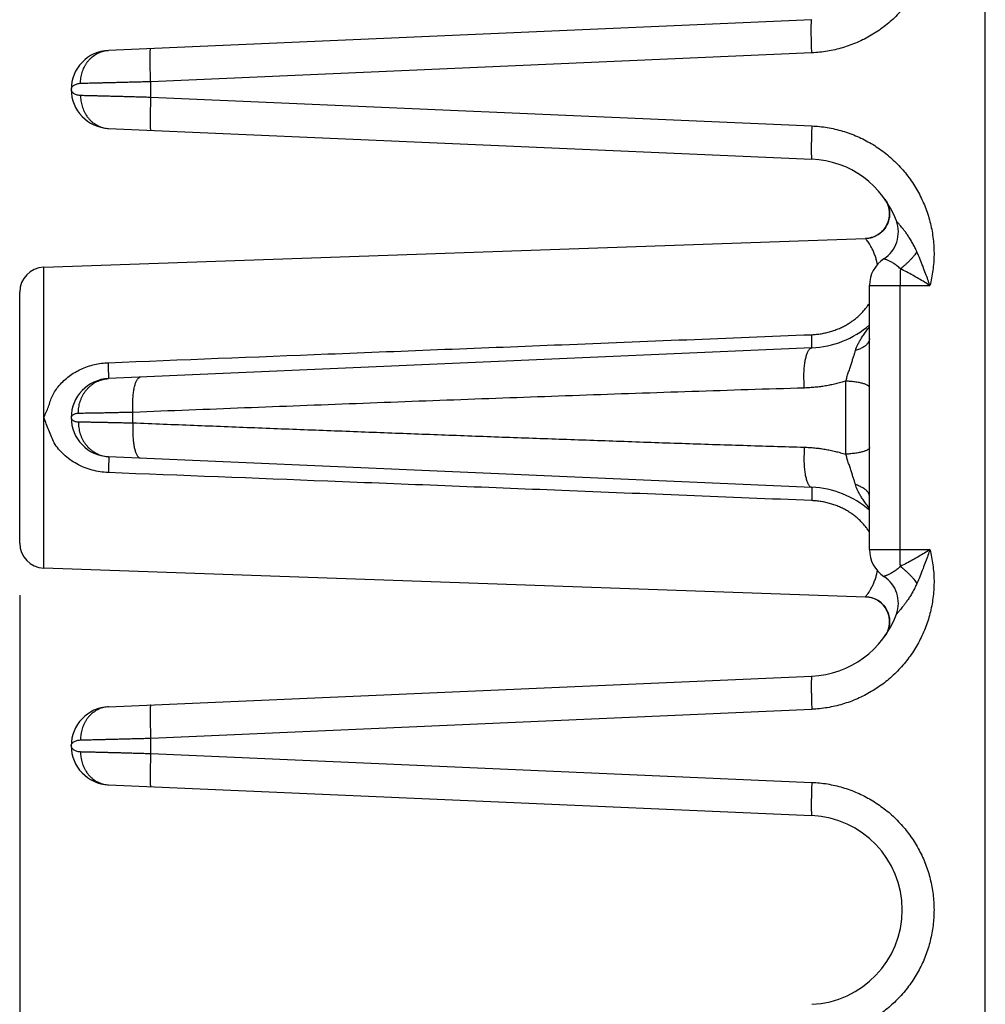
# Model space of a CAD drawing. Header units: inches. Extents: x 0 to 34, y 0 to 22.
# Tile 24 of 75: x 15.3 to 16.5, y 5.8 to 7. Entities that reach past the tile are written whole.
import ezdxf

# ---------------------------------------------------------------- set-up
doc = ezdxf.new("R2010")
doc.units = ezdxf.units.IN
doc.header["$LTSCALE"] = 1.87
doc.header["$MEASUREMENT"] = 0
doc.layers.get('0').update_dxf_attribs({"linetype": 'CONTINUOUS'})
doc.layers.add('DIMENSIONS', color=7, linetype='CONTINUOUS')
doc.styles.get("Standard").update_dxf_attribs({"font": 'txt', "width": 0.8})
doc.dimstyles.new('DIMSTYLE_1', dxfattribs={"dimtxt": 0.125, "dimasz": 0.18, "dimexe": 0.18, "dimexo": 0.0625, "dimgap": 0.09, "dimtad": 0, "dimtih": 1, "dimtoh": 1, "dimdec": 3, "dimzin": 4, "dimdsep": 46, "dimtxsty": 'STANDARD', "dimblk": '_FILLED', "dimblk1": '_FILLED', "dimblk2": '_FILLED', "dimcen": 0.09, "dimadec": 0, "dimazin": 0, "dimtp": 0.01, "dimtm": 0.01, "dimtfac": 1, "dimtdec": 3, "dimtofl": 0, "dimtmove": 0, "dimatfit": 3, "dimldrblk": '_FILLED', "dimfxl": 1, "dimtolj": 1, "dimtzin": 4, "dimarcsym": 0})

# ---------------------------------------------------------------- blocks, each defined once
blk = doc.blocks.new('_FILLED')
at = {"color": 0, "linetype": 'BYBLOCK'}
blk.add_solid([(0, 0), (-1, 0.1736), (-1, -0.1736)], dxfattribs=at)
blk = doc.blocks.new('*D4')
at = {"layer": 'DIMENSIONS', "color": 2, "linetype": 'CONTINUOUS'}
for p, q in [((15.3159, 6.3358), (15.3159, 3.9394)), ((22.3859, 4.767), (22.3859, 3.9394)), ((15.3159, 4.0644), (18.3762, 4.0644)), ((22.3859, 4.0644), (19.9262, 4.0644))]:
    blk.add_line(p, q, dxfattribs=at)
at = {"layer": 'DIMENSIONS', "color": 2, "linetype": 'CONTINUOUS', "xscale": 0.18, "yscale": 0.18, "zscale": 0.18, "rotation": 180}
blk.add_blockref('_FILLED', (15.3159, 4.0644), dxfattribs=at)
at = {"layer": 'DIMENSIONS', "color": 2, "linetype": 'CONTINUOUS', "xscale": 0.18, "yscale": 0.18, "zscale": 0.18}
blk.add_blockref('_FILLED', (22.3859, 4.0644), dxfattribs=at)
at = {"layer": 'DIMENSIONS', "color": 2, "linetype": 'CONTINUOUS', "width": 0.8}
for s, p in [('[', (19.0637, 4.0019)), (']', (19.7637, 4.0019)), ('7.070', (18.4387, 4.0019)), ('179.58', (19.1637, 4.0019))]:
    blk.add_text(s, height=0.125, dxfattribs=at).set_placement(p)

msp = doc.modelspace()

# ---------------------------------------------------------------- linework, layer by layer
at = {"color": 7, "linetype": 'CONTINUOUS'}
for p, q in [((16.4779, 4.8144), (16.4779, 8.3644)), ((16.2692, 7.0283), (15.4229, 6.9913)), ((16.2692, 6.9883), (15.4736, 6.9536)), ((15.3779, 6.9444), (15.3779, 6.9444)), ((15.4736, 6.9352), (15.4736, 6.9536)), ((15.4736, 6.9352), (16.2692, 6.9004)), ((15.4229, 6.8974), (16.2692, 6.8605)), ((16.3574, 6.8121), (16.3587, 6.81)), ((15.3449, 6.7304), (16.3338, 6.7649)), ((15.3449, 6.3684), (15.3449, 6.7304)), ((16.3386, 6.3905), (16.3386, 6.7083)), ((16.3386, 6.7083), (16.4113, 6.7083)), ((16.3755, 6.3905), (16.3755, 6.7083)), ((15.3159, 6.3983), (15.3159, 6.7004)), ((16.2692, 6.6333), (15.4229, 6.5963)), ((15.452, 6.5431), (15.452, 6.5557)), ((15.3779, 6.5494), (15.3779, 6.5494)), ((15.4229, 6.5024), (16.2692, 6.4655)), ((16.3386, 6.3905), (16.4113, 6.3905)), ((15.3449, 6.3684), (16.3338, 6.3338)), ((16.3338, 6.3338), (16.3358, 6.3337)), ((16.3383, 6.3333), (16.3407, 6.3328)), ((16.3407, 6.3328), (16.3431, 6.332)), ((16.3431, 6.332), (16.3454, 6.3311)), ((16.3454, 6.3311), (16.3476, 6.3299)), ((16.3476, 6.3299), (16.3497, 6.3286)), ((16.3497, 6.3286), (16.3517, 6.3271)), ((16.3517, 6.3271), (16.3536, 6.3254)), ((16.3536, 6.3255), (16.3553, 6.3236)), ((16.3553, 6.3236), (16.3569, 6.3217)), ((16.3569, 6.3217), (16.3583, 6.3196)), ((16.3583, 6.3196), (16.3595, 6.3174)), ((16.3595, 6.3175), (16.3606, 6.3152)), ((16.3605, 6.3152), (16.3614, 6.3128)), ((16.3614, 6.3129), (16.362, 6.3104)), ((16.362, 6.3105), (16.3625, 6.308)), ((16.3625, 6.308), (16.3627, 6.3055)), ((16.3627, 6.3055), (16.3628, 6.303)), ((16.3609, 6.2933), (16.3599, 6.2909)), ((16.3616, 6.2957), (16.3608, 6.2932)), ((16.3622, 6.2981), (16.3616, 6.2956)), ((16.3626, 6.3005), (16.3622, 6.298)), ((16.3628, 6.303), (16.3626, 6.3005)), ((16.3587, 6.2888), (16.3576, 6.287)), ((16.3599, 6.291), (16.3587, 6.2887)), ((15.4229, 6.2013), (16.2692, 6.2383)), ((15.4736, 6.1636), (16.2692, 6.1983)), ((15.4736, 6.1452), (15.4736, 6.1636)), ((15.3779, 6.1544), (15.3779, 6.1544)), ((15.3779, 6.1544), (15.3779, 6.1544)), ((15.4736, 6.1452), (16.2692, 6.1104)), ((15.4229, 6.1074), (16.2692, 6.0705))]:
    msp.add_line(p, q, dxfattribs=at)
for points in [[(16.3587, 6.81), (16.3599, 6.8078), (16.3608, 6.8055), (16.3616, 6.8032), (16.3622, 6.8007), (16.3626, 6.7983), (16.3628, 6.7958), (16.3627, 6.7933), (16.3625, 6.7908), (16.362, 6.7883), (16.3614, 6.7859), (16.3606, 6.7836), (16.3595, 6.7813), (16.3583, 6.7791), (16.3569, 6.7771), (16.3553, 6.7751), (16.3536, 6.7733), (16.3517, 6.7717), (16.3497, 6.7702), (16.3476, 6.7688), (16.3454, 6.7677), (16.3431, 6.7667), (16.3407, 6.766), (16.3383, 6.7654)], [(16.3383, 6.7654), (16.3358, 6.7651), (16.3338, 6.7649)], [(16.3338, 6.3338), (16.3358, 6.3337), (16.3383, 6.3333)]]:
    msp.add_lwpolyline(points, dxfattribs=at)
for centre, radius, start, end in [((15.4249, 6.9444), 0.047, 92.4972, 267.4997), ((16.2642, 6.7469), 0.1137, 20.1643, 87.5), ((16.3328, 6.7949), 0.03, 271.9987, 34.3471), ((16.3347, 6.7728), 0.0386, 303.3294, 20.1662), ((16.3771, 6.7083), 0.0386, 123.3294, 180), ((15.3459, 6.7004), 0.03, 92, 180), ((16.2642, 6.7469), 0.1137, 272.5, 310.8387), ((15.4249, 6.5494), 0.047, 92.5, 267.5), ((16.2642, 6.3519), 0.1137, 49.1718, 87.5), ((15.3459, 6.3983), 0.03, 180, 268), ((16.3771, 6.3905), 0.0386, 180, 236.6706), ((16.3347, 6.326), 0.0386, 339.8341, 56.6706), ((16.3328, 6.3038), 0.03, 325.6798, 88.002), ((16.2642, 6.3519), 0.1137, 272.5, 339.8358), ((15.4249, 6.1544), 0.047, 92.5007, 267.4997), ((16.2642, 5.9569), 0.1137, 272.5, 87.5)]:
    msp.add_arc(centre, radius, start, end, dxfattribs=at)
for points, knots in [([(16.2692, 7.2954), (16.2723, 7.2953), (16.2786, 7.2948), (16.2879, 7.2936), (16.2971, 7.2917), (16.3062, 7.2893), (16.3151, 7.2864), (16.3239, 7.2829), (16.3324, 7.2789), (16.3406, 7.2743), (16.3486, 7.2693), (16.3562, 7.2638), (16.3635, 7.2579), (16.3704, 7.2515), (16.3768, 7.2447), (16.3829, 7.2375), (16.3885, 7.23), (16.3937, 7.2221), (16.3983, 7.214), (16.4025, 7.2056), (16.4061, 7.1969), (16.4092, 7.1881), (16.4117, 7.179), (16.4137, 7.1699), (16.4151, 7.1606), (16.416, 7.1512), (16.4163, 7.1419), (16.416, 7.1325), (16.4151, 7.1231), (16.4137, 7.1139), (16.4117, 7.1047), (16.4092, 7.0957), (16.4061, 7.0868), (16.4025, 7.0782), (16.3983, 7.0697), (16.3937, 7.0616), (16.3885, 7.0537), (16.3829, 7.0462), (16.3768, 7.039), (16.3703, 7.0322), (16.3635, 7.0259), (16.3562, 7.0199), (16.3486, 7.0144), (16.3406, 7.0094), (16.3324, 7.0049), (16.3239, 7.0009), (16.3151, 6.9974), (16.3062, 6.9944), (16.2971, 6.992), (16.2879, 6.9902), (16.2786, 6.9889), (16.2723, 6.9885), (16.2692, 6.9883)], [0, 0, 0, 0, 0.019975, 0.039999, 0.060045, 0.080091, 0.100121, 0.120144, 0.140168, 0.160191, 0.180209, 0.200223, 0.220231, 0.240235, 0.260235, 0.280231, 0.300223, 0.320212, 0.340197, 0.36018, 0.38016, 0.400139, 0.420116, 0.440092, 0.460067, 0.480042, 0.500017, 0.519992, 0.539967, 0.559943, 0.579919, 0.599896, 0.619874, 0.639854, 0.659836, 0.679821, 0.699808, 0.719799, 0.739794, 0.759793, 0.779796, 0.799803, 0.819815, 0.839833, 0.859855, 0.879877, 0.899899, 0.919929, 0.939973, 0.960015, 0.980032, 1, 1, 1, 1]), ([(16.2692, 6.9883), (16.2691, 6.9894), (16.269, 6.9916), (16.2689, 6.9949), (16.2688, 6.9981), (16.2687, 7.0013), (16.2686, 7.0043), (16.2686, 7.0073), (16.2685, 7.0101), (16.2685, 7.0128), (16.2685, 7.0153), (16.2685, 7.0176), (16.2685, 7.0198), (16.2685, 7.0217), (16.2686, 7.0234), (16.2686, 7.0248), (16.2687, 7.026), (16.2688, 7.027), (16.2689, 7.0277), (16.269, 7.0281), (16.2691, 7.0283), (16.2692, 7.0283)], [0, 0, 0, 0, 0.082336, 0.1641, 0.244734, 0.323691, 0.400434, 0.474441, 0.545209, 0.612258, 0.675133, 0.733407, 0.786688, 0.834615, 0.876868, 0.913166, 0.943276, 0.967014, 0.984268, 0.995056, 1, 1, 1, 1]), ([(15.4736, 6.9536), (15.4735, 6.9547), (15.4734, 6.9569), (15.4733, 6.9601), (15.4732, 6.9634), (15.4731, 6.9665), (15.473, 6.9696), (15.4729, 6.9725), (15.4729, 6.9754), (15.4729, 6.9781), (15.4728, 6.9806), (15.4728, 6.9829), (15.4729, 6.985), (15.4729, 6.9869), (15.4729, 6.9886), (15.473, 6.9901), (15.4731, 6.9913), (15.4732, 6.9922), (15.4733, 6.9929), (15.4734, 6.9933), (15.4735, 6.9935), (15.4736, 6.9935)], [0, 0, 0, 0, 0.082336, 0.1641, 0.244734, 0.323691, 0.400434, 0.474441, 0.545209, 0.612258, 0.675133, 0.733408, 0.786689, 0.834616, 0.876868, 0.913167, 0.943276, 0.967015, 0.984269, 0.995056, 1, 1, 1, 1]), ([(15.3891, 6.9514), (15.3891, 6.9525), (15.3891, 6.9548), (15.3895, 6.9582), (15.3901, 6.9615), (15.391, 6.9647), (15.3921, 6.9679), (15.3934, 6.9709), (15.395, 6.9738), (15.3967, 6.9766), (15.3987, 6.9791), (15.4009, 6.9815), (15.4032, 6.9836), (15.4057, 6.9855), (15.4084, 6.9872), (15.4111, 6.9886), (15.414, 6.9897), (15.4169, 6.9905), (15.4199, 6.9911), (15.4219, 6.9913), (15.4229, 6.9913)], [0, 0, 0, 0, 0.058843, 0.117555, 0.176052, 0.234253, 0.292085, 0.349484, 0.406398, 0.462787, 0.518625, 0.573904, 0.628629, 0.682822, 0.736524, 0.789787, 0.842681, 0.895286, 0.947693, 1, 1, 1, 1]), ([(15.3891, 6.9514), (15.3884, 6.9514), (15.3869, 6.9512), (15.3848, 6.9508), (15.3829, 6.9501), (15.3812, 6.9493), (15.3798, 6.9482), (15.3787, 6.947), (15.3781, 6.9457), (15.3779, 6.9448), (15.3779, 6.9444)], [0, 0, 0, 0, 0.154146, 0.304815, 0.448153, 0.58107, 0.701671, 0.810222, 0.908679, 1, 1, 1, 1]), ([(15.3779, 6.9443), (15.3779, 6.9439), (15.3781, 6.943), (15.3787, 6.9417), (15.3798, 6.9405), (15.3812, 6.9395), (15.3829, 6.9386), (15.3848, 6.9379), (15.3869, 6.9375), (15.3884, 6.9374), (15.3891, 6.9374)], [0, 0, 0, 0, 0.090414, 0.189012, 0.297597, 0.418302, 0.551295, 0.694711, 0.845551, 1, 1, 1, 1]), ([(15.4736, 6.9536), (15.4714, 6.9535), (15.467, 6.9534), (15.4605, 6.9532), (15.4541, 6.9531), (15.4478, 6.9529), (15.4416, 6.9528), (15.4356, 6.9526), (15.4298, 6.9524), (15.4242, 6.9523), (15.4188, 6.9522), (15.4136, 6.952), (15.4087, 6.9519), (15.4042, 6.9518), (15.3999, 6.9517), (15.396, 6.9516), (15.3924, 6.9515), (15.3902, 6.9514), (15.3891, 6.9514)], [0, 0, 0, 0, 0.077517, 0.15446, 0.230479, 0.305247, 0.378453, 0.449795, 0.518978, 0.585714, 0.649721, 0.710728, 0.768473, 0.822707, 0.873189, 0.919698, 0.962031, 1, 1, 1, 1]), ([(15.3891, 6.9374), (15.3902, 6.9373), (15.3924, 6.9373), (15.396, 6.9372), (15.3999, 6.9371), (15.4042, 6.937), (15.4087, 6.9369), (15.4136, 6.9367), (15.4188, 6.9366), (15.4242, 6.9365), (15.4298, 6.9363), (15.4356, 6.9362), (15.4416, 6.936), (15.4478, 6.9358), (15.4541, 6.9357), (15.4605, 6.9355), (15.467, 6.9353), (15.4714, 6.9352), (15.4736, 6.9352)], [0, 0, 0, 0, 0.037969, 0.080302, 0.126811, 0.177293, 0.231526, 0.289271, 0.350278, 0.414285, 0.481021, 0.550204, 0.621546, 0.694753, 0.76952, 0.84554, 0.922483, 1, 1, 1, 1]), ([(15.3891, 6.9374), (15.3891, 6.9362), (15.3891, 6.934), (15.3895, 6.9306), (15.3901, 6.9273), (15.391, 6.924), (15.3921, 6.9209), (15.3934, 6.9178), (15.395, 6.9149), (15.3967, 6.9122), (15.3987, 6.9096), (15.4009, 6.9073), (15.4032, 6.9051), (15.4057, 6.9032), (15.4084, 6.9016), (15.4111, 6.9002), (15.414, 6.8991), (15.4169, 6.8982), (15.4199, 6.8976), (15.4219, 6.8975), (15.4229, 6.8974)], [0, 0, 0, 0, 0.058842, 0.117555, 0.176052, 0.234253, 0.292085, 0.349484, 0.406397, 0.462786, 0.518625, 0.573904, 0.628628, 0.682822, 0.736523, 0.789786, 0.84268, 0.895286, 0.947693, 1, 1, 1, 1]), ([(15.4736, 6.9352), (15.4735, 6.9341), (15.4734, 6.9319), (15.4733, 6.9286), (15.4732, 6.9254), (15.4731, 6.9222), (15.473, 6.9192), (15.4729, 6.9162), (15.4729, 6.9134), (15.4729, 6.9107), (15.4728, 6.9082), (15.4728, 6.9059), (15.4729, 6.9037), (15.4729, 6.9018), (15.4729, 6.9001), (15.473, 6.8987), (15.4731, 6.8975), (15.4732, 6.8965), (15.4733, 6.8958), (15.4734, 6.8954), (15.4735, 6.8952), (15.4736, 6.8952)], [0, 0, 0, 0, 0.082336, 0.1641, 0.244734, 0.323691, 0.400434, 0.474441, 0.545209, 0.612258, 0.675133, 0.733408, 0.786689, 0.834616, 0.876868, 0.913167, 0.943276, 0.967015, 0.984269, 0.995056, 1, 1, 1, 1]), ([(16.2692, 6.9004), (16.2691, 6.8993), (16.269, 6.8971), (16.2689, 6.8939), (16.2688, 6.8906), (16.2687, 6.8875), (16.2686, 6.8844), (16.2686, 6.8815), (16.2685, 6.8786), (16.2685, 6.876), (16.2685, 6.8734), (16.2685, 6.8711), (16.2685, 6.869), (16.2685, 6.8671), (16.2686, 6.8654), (16.2686, 6.8639), (16.2687, 6.8627), (16.2688, 6.8618), (16.2689, 6.8611), (16.269, 6.8607), (16.2691, 6.8605), (16.2692, 6.8605)], [0, 0, 0, 0, 0.082336, 0.1641, 0.244734, 0.323691, 0.400434, 0.474441, 0.545209, 0.612258, 0.675133, 0.733408, 0.786688, 0.834615, 0.876868, 0.913166, 0.943276, 0.967014, 0.984268, 0.995056, 1, 1, 1, 1]), ([(16.2692, 6.9004), (16.2723, 6.9003), (16.2785, 6.8998), (16.2878, 6.8986), (16.297, 6.8967), (16.3062, 6.8943), (16.3151, 6.8914), (16.324, 6.8878), (16.3325, 6.8838), (16.3408, 6.8792), (16.3488, 6.8742), (16.3565, 6.8686), (16.3638, 6.8626), (16.3707, 6.8562), (16.3772, 6.8493), (16.3833, 6.842), (16.3889, 6.8344), (16.3941, 6.8265), (16.3987, 6.8182), (16.4028, 6.8097), (16.4064, 6.801), (16.4095, 6.792), (16.412, 6.7829), (16.4139, 6.7737), (16.4153, 6.7643), (16.4161, 6.7548), (16.4163, 6.7454), (16.4159, 6.736), (16.4149, 6.7266), (16.4134, 6.7174), (16.412, 6.7113), (16.4113, 6.7083)], [0, 0, 0, 0, 0.034029, 0.068256, 0.102644, 0.137154, 0.171744, 0.206372, 0.240997, 0.275581, 0.310127, 0.344655, 0.379186, 0.413733, 0.448296, 0.482865, 0.517436, 0.552001, 0.586554, 0.621089, 0.6556, 0.690105, 0.724626, 0.759188, 0.793792, 0.8284, 0.86297, 0.897457, 0.931818, 0.966012, 1, 1, 1, 1]), ([(16.3957, 6.749), (16.3949, 6.7507), (16.3933, 6.7541), (16.3907, 6.7591), (16.3879, 6.7638), (16.3851, 6.7681), (16.3824, 6.7718), (16.3801, 6.775), (16.3781, 6.7776), (16.3763, 6.7797), (16.3749, 6.7814), (16.3738, 6.7828), (16.3728, 6.7838), (16.3721, 6.7846), (16.3716, 6.7852), (16.3713, 6.7856), (16.3711, 6.7859), (16.371, 6.786), (16.371, 6.7861)], [0, 0, 0, 0, 0.127342, 0.254261, 0.377411, 0.492841, 0.595756, 0.683609, 0.7569, 0.81752, 0.866949, 0.906414, 0.937229, 0.960632, 0.977745, 0.98952, 0.99684, 1, 1, 1, 1]), ([(16.3481, 6.7336), (16.3479, 6.7348), (16.3473, 6.7377), (16.3461, 6.7422), (16.3444, 6.7469), (16.3425, 6.7513), (16.3405, 6.7551), (16.3386, 6.7582), (16.337, 6.7607), (16.3356, 6.7626), (16.3347, 6.7638), (16.3341, 6.7645), (16.3339, 6.7648), (16.3338, 6.7649)], [0, 0, 0, 0, 0.105207, 0.254964, 0.400853, 0.538976, 0.663678, 0.769986, 0.855792, 0.920738, 0.965598, 0.991608, 1, 1, 1, 1]), ([(16.3957, 6.749), (16.3951, 6.7481), (16.3939, 6.7464), (16.392, 6.7439), (16.3899, 6.7415), (16.3877, 6.7391), (16.3854, 6.7368), (16.3831, 6.7345), (16.3807, 6.7324), (16.3782, 6.7304), (16.3765, 6.7291), (16.3757, 6.7285)], [0, 0, 0, 0, 0.107157, 0.216805, 0.32832, 0.441058, 0.55436, 0.667564, 0.780006, 0.891031, 1, 1, 1, 1]), ([(16.4113, 6.7083), (16.4105, 6.7106), (16.4088, 6.7155), (16.406, 6.7231), (16.4029, 6.7313), (16.3995, 6.74), (16.397, 6.7459), (16.3957, 6.749)], [0, 0, 0, 0, 0.168137, 0.35484, 0.557501, 0.773468, 1, 1, 1, 1]), ([(16.3757, 6.7285), (16.3751, 6.7291), (16.3737, 6.7304), (16.3716, 6.7321), (16.3695, 6.7337), (16.3674, 6.7351), (16.3653, 6.7363), (16.3635, 6.7373), (16.3617, 6.7382), (16.3602, 6.7389), (16.3589, 6.7394), (16.3579, 6.7398), (16.3571, 6.7401), (16.3565, 6.7403), (16.3561, 6.7405), (16.356, 6.7405), (16.3559, 6.7405)], [0, 0, 0, 0, 0.118444, 0.235915, 0.350149, 0.458888, 0.560192, 0.652526, 0.734752, 0.806137, 0.866261, 0.914987, 0.952458, 0.978956, 0.994727, 1, 1, 1, 1]), ([(16.3757, 6.7285), (16.3757, 6.7277), (16.3756, 6.7261), (16.3756, 6.7237), (16.3755, 6.7213), (16.3755, 6.7187), (16.3755, 6.7162), (16.3755, 6.7136), (16.3755, 6.7109), (16.3755, 6.7092), (16.3755, 6.7083)], [0, 0, 0, 0, 0.115269, 0.234289, 0.356539, 0.481594, 0.609058, 0.738338, 0.868831, 1, 1, 1, 1]), ([(16.4113, 6.7083), (16.4091, 6.7097), (16.4047, 6.7125), (16.3978, 6.7166), (16.3906, 6.7207), (16.3832, 6.7247), (16.3782, 6.7272), (16.3757, 6.7285)], [0, 0, 0, 0, 0.187729, 0.384219, 0.586906, 0.793083, 1, 1, 1, 1]), ([(16.2689, 6.6492), (16.2709, 6.6493), (16.2747, 6.6496), (16.2805, 6.6503), (16.2862, 6.6515), (16.2917, 6.6529), (16.2971, 6.6547), (16.3023, 6.6567), (16.3072, 6.6591), (16.3119, 6.6617), (16.3164, 6.6645), (16.3205, 6.6675), (16.3245, 6.6707), (16.3281, 6.6741), (16.3314, 6.6777), (16.3345, 6.6814), (16.3369, 6.6847), (16.3382, 6.6867), (16.3386, 6.6873)], [0, 0, 0, 0, 0.07054, 0.141039, 0.211209, 0.280769, 0.34946, 0.417024, 0.483245, 0.548106, 0.611672, 0.674008, 0.735233, 0.795476, 0.854839, 0.913475, 0.971614, 1, 1, 1, 1]), ([(15.4226, 6.6155), (15.5107, 6.619), (15.6926, 6.6262), (15.9747, 6.6374), (16.1687, 6.6452), (16.2689, 6.6492)], [0, 0, 0, 0, 0.312217, 0.64467, 1, 1, 1, 1]), ([(16.2692, 6.6333), (16.2692, 6.6333), (16.2692, 6.6335), (16.2693, 6.6338), (16.2693, 6.6345), (16.2693, 6.6353), (16.2693, 6.6364), (16.2693, 6.6377), (16.2692, 6.6391), (16.2692, 6.6408), (16.2691, 6.6427), (16.2691, 6.6447), (16.269, 6.6469), (16.269, 6.6484), (16.2689, 6.6492)], [0, 0, 0, 0, 0.008137, 0.031193, 0.069235, 0.121993, 0.189051, 0.269871, 0.363798, 0.47007, 0.587825, 0.716107, 0.853872, 1, 1, 1, 1]), ([(16.3217, 6.63), (16.322, 6.6311), (16.3227, 6.6333), (16.3242, 6.6367), (16.3261, 6.6405), (16.3285, 6.6445), (16.3314, 6.649), (16.3348, 6.6537), (16.3372, 6.657), (16.3386, 6.6587)], [0, 0, 0, 0, 0.098723, 0.209961, 0.335284, 0.476017, 0.63349, 0.808755, 1, 1, 1, 1]), ([(16.3386, 6.6447), (16.3386, 6.6442), (16.3385, 6.6432), (16.3381, 6.6418), (16.3374, 6.6404), (16.3365, 6.639), (16.3354, 6.6376), (16.3341, 6.6363), (16.3325, 6.6351), (16.3307, 6.6339), (16.3287, 6.6328), (16.3265, 6.6318), (16.3242, 6.6308), (16.3225, 6.6303), (16.3217, 6.63)], [0, 0, 0, 0, 0.06076, 0.122976, 0.18797, 0.256838, 0.330408, 0.409251, 0.493707, 0.583916, 0.67986, 0.781381, 0.888214, 1, 1, 1, 1]), ([(16.2602, 6.585), (16.2601, 6.5862), (16.2599, 6.5885), (16.2598, 6.5921), (16.2597, 6.5957), (16.2597, 6.5992), (16.2597, 6.6027), (16.2599, 6.6061), (16.2601, 6.6094), (16.2605, 6.6126), (16.2608, 6.6156), (16.2613, 6.6184), (16.2619, 6.621), (16.2625, 6.6235), (16.2631, 6.6256), (16.2639, 6.6276), (16.2646, 6.6292), (16.2655, 6.6306), (16.2663, 6.6318), (16.2672, 6.6326), (16.2682, 6.6331), (16.2689, 6.6333), (16.2692, 6.6333)], [0, 0, 0, 0, 0.069635, 0.139607, 0.209439, 0.278653, 0.346778, 0.413352, 0.477927, 0.540076, 0.599393, 0.655503, 0.708065, 0.756779, 0.801398, 0.841737, 0.877695, 0.909286, 0.936687, 0.960325, 0.981002, 1, 1, 1, 1]), ([(16.31, 6.5934), (16.3105, 6.595), (16.3115, 6.5983), (16.3131, 6.6032), (16.3147, 6.6083), (16.3163, 6.6133), (16.3179, 6.618), (16.3193, 6.6224), (16.3206, 6.6264), (16.3213, 6.6289), (16.3217, 6.63)], [0, 0, 0, 0, 0.130594, 0.267601, 0.406954, 0.544532, 0.676144, 0.798198, 0.907223, 1, 1, 1, 1]), ([(15.3449, 6.5494), (15.3469, 6.5537), (15.3508, 6.5622), (15.3547, 6.5762), (15.3634, 6.5887), (15.3751, 6.5998), (15.3896, 6.6083), (15.4057, 6.6138), (15.417, 6.6153), (15.4226, 6.6155)], [0, 0, 0, 0, 0.129234, 0.256168, 0.392605, 0.538477, 0.691607, 0.847414, 1, 1, 1, 1]), ([(15.4229, 6.5963), (15.4229, 6.5963), (15.4229, 6.5966), (15.423, 6.5969), (15.423, 6.5976), (15.423, 6.5984), (15.423, 6.5996), (15.423, 6.6009), (15.423, 6.6025), (15.423, 6.6042), (15.4229, 6.6062), (15.4229, 6.6083), (15.4228, 6.6106), (15.4227, 6.613), (15.4226, 6.6147), (15.4226, 6.6155)], [0, 0, 0, 0, 0.007298, 0.027463, 0.060651, 0.106628, 0.165021, 0.235341, 0.316993, 0.409282, 0.511425, 0.622549, 0.741708, 0.867884, 1, 1, 1, 1]), ([(15.3865, 6.5544), (15.3865, 6.5556), (15.3866, 6.558), (15.387, 6.5615), (15.3876, 6.565), (15.3885, 6.5684), (15.3897, 6.5717), (15.3911, 6.5749), (15.3928, 6.578), (15.3947, 6.5808), (15.3969, 6.5835), (15.3992, 6.586), (15.4017, 6.5882), (15.4044, 6.5902), (15.4072, 6.592), (15.4102, 6.5934), (15.4133, 6.5946), (15.4164, 6.5955), (15.4196, 6.5961), (15.4218, 6.5963), (15.4229, 6.5963)], [0, 0, 0, 0, 0.058056, 0.116015, 0.173809, 0.231378, 0.288664, 0.34562, 0.402205, 0.458389, 0.514154, 0.569493, 0.624412, 0.678928, 0.733072, 0.786885, 0.84042, 0.893738, 0.946907, 1, 1, 1, 1]), ([(15.452, 6.5557), (15.452, 6.5568), (15.4519, 6.5591), (15.4519, 6.5626), (15.4519, 6.5659), (15.452, 6.5693), (15.4522, 6.5725), (15.4524, 6.5756), (15.4528, 6.5786), (15.4532, 6.5814), (15.4536, 6.5841), (15.4541, 6.5866), (15.4547, 6.5888), (15.4554, 6.5909), (15.456, 6.5927), (15.4568, 6.5942), (15.4575, 6.5955), (15.4584, 6.5966), (15.4592, 6.5974), (15.4601, 6.5979), (15.4607, 6.598), (15.461, 6.598)], [0, 0, 0, 0, 0.076677, 0.152881, 0.228124, 0.301928, 0.373829, 0.443375, 0.510137, 0.573713, 0.633728, 0.689846, 0.741772, 0.789265, 0.832151, 0.87034, 0.903862, 0.932918, 0.957971, 0.979877, 1, 1, 1, 1]), ([(16.31, 6.5934), (16.308, 6.5928), (16.304, 6.5916), (16.2979, 6.59), (16.2918, 6.5886), (16.2857, 6.5875), (16.2794, 6.5865), (16.2731, 6.5858), (16.2667, 6.5853), (16.2624, 6.585), (16.2602, 6.585)], [0, 0, 0, 0, 0.123132, 0.24667, 0.370452, 0.49432, 0.618347, 0.743332, 0.870229, 1, 1, 1, 1]), ([(16.31, 6.5054), (16.31, 6.509), (16.31, 6.5163), (16.31, 6.5273), (16.31, 6.5383), (16.31, 6.5494), (16.31, 6.5605), (16.31, 6.5715), (16.31, 6.5825), (16.31, 6.5898), (16.31, 6.5934)], [0, 0, 0, 0, 0.123748, 0.248589, 0.374158, 0.500087, 0.626006, 0.751547, 0.876342, 1, 1, 1, 1]), ([(16.3386, 6.5854), (16.3386, 6.5856), (16.3384, 6.5862), (16.338, 6.5869), (16.3372, 6.5876), (16.3362, 6.5883), (16.3349, 6.5889), (16.3333, 6.5896), (16.3315, 6.5902), (16.3295, 6.5908), (16.3272, 6.5913), (16.3247, 6.5918), (16.3221, 6.5922), (16.3192, 6.5926), (16.3162, 6.5929), (16.3131, 6.5932), (16.311, 6.5933), (16.31, 6.5934)], [0, 0, 0, 0, 0.023942, 0.051256, 0.084218, 0.124019, 0.171177, 0.225824, 0.287859, 0.357022, 0.432942, 0.515155, 0.603128, 0.696262, 0.793913, 0.89539, 1, 1, 1, 1]), ([(16.2602, 6.585), (16.2377, 6.5843), (16.1926, 6.5829), (16.1249, 6.5807), (16.0572, 6.5784), (15.9897, 6.5761), (15.9224, 6.5736), (15.8552, 6.5712), (15.788, 6.5687), (15.7207, 6.5661), (15.6536, 6.5636), (15.5865, 6.561), (15.5193, 6.5583), (15.4745, 6.5566), (15.452, 6.5557)], [0, 0, 0, 0, 0.083527, 0.167379, 0.251248, 0.334827, 0.417953, 0.500987, 0.58426, 0.667562, 0.750654, 0.833636, 0.916691, 1, 1, 1, 1]), ([(15.3865, 6.5544), (15.3859, 6.5544), (15.3846, 6.5543), (15.3827, 6.5539), (15.3811, 6.5533), (15.3798, 6.5526), (15.3787, 6.5516), (15.3781, 6.5505), (15.3779, 6.5498), (15.3779, 6.5494)], [0, 0, 0, 0, 0.18179, 0.355339, 0.515451, 0.658801, 0.785014, 0.896791, 1, 1, 1, 1]), ([(15.452, 6.5557), (15.4499, 6.5556), (15.4455, 6.5555), (15.4391, 6.5554), (15.4329, 6.5553), (15.4269, 6.5552), (15.4211, 6.555), (15.4157, 6.5549), (15.4105, 6.5548), (15.4056, 6.5548), (15.401, 6.5547), (15.3968, 6.5546), (15.393, 6.5545), (15.3897, 6.5545), (15.3875, 6.5544), (15.3865, 6.5544)], [0, 0, 0, 0, 0.100147, 0.197996, 0.293048, 0.38484, 0.472941, 0.55694, 0.636446, 0.711086, 0.780509, 0.844393, 0.902444, 0.954392, 1, 1, 1, 1]), ([(15.4226, 6.4832), (15.4161, 6.4835), (15.4029, 6.4855), (15.3844, 6.4928), (15.3688, 6.5041), (15.3569, 6.518), (15.3512, 6.5342), (15.3469, 6.5443), (15.3449, 6.5494)], [0, 0, 0, 0, 0.178439, 0.360437, 0.536401, 0.700377, 0.850788, 1, 1, 1, 1]), ([(15.3779, 6.5494), (15.3779, 6.549), (15.3781, 6.5482), (15.3787, 6.5471), (15.3798, 6.5462), (15.3811, 6.5454), (15.3827, 6.5448), (15.3846, 6.5444), (15.3859, 6.5443), (15.3865, 6.5443)], [0, 0, 0, 0, 0.103206, 0.214774, 0.340842, 0.484306, 0.64467, 0.818291, 1, 1, 1, 1]), ([(15.3865, 6.5443), (15.3875, 6.5443), (15.3897, 6.5443), (15.393, 6.5442), (15.3968, 6.5442), (15.401, 6.5441), (15.4056, 6.544), (15.4105, 6.5439), (15.4157, 6.5438), (15.4211, 6.5437), (15.4269, 6.5436), (15.4329, 6.5435), (15.4391, 6.5433), (15.4455, 6.5432), (15.4499, 6.5431), (15.452, 6.5431)], [0, 0, 0, 0, 0.045608, 0.097557, 0.155607, 0.219491, 0.288914, 0.363554, 0.44306, 0.527059, 0.61516, 0.706951, 0.802004, 0.899853, 1, 1, 1, 1]), ([(15.3865, 6.5443), (15.3865, 6.5431), (15.3866, 6.5408), (15.387, 6.5372), (15.3876, 6.5337), (15.3885, 6.5303), (15.3897, 6.527), (15.3911, 6.5238), (15.3928, 6.5208), (15.3947, 6.5179), (15.3969, 6.5152), (15.3992, 6.5128), (15.4017, 6.5105), (15.4044, 6.5085), (15.4072, 6.5068), (15.4102, 6.5053), (15.4133, 6.5041), (15.4164, 6.5032), (15.4196, 6.5027), (15.4218, 6.5025), (15.4229, 6.5024)], [0, 0, 0, 0, 0.058057, 0.116016, 0.173811, 0.231379, 0.288666, 0.345622, 0.402207, 0.458391, 0.514156, 0.569495, 0.624414, 0.67893, 0.733073, 0.786886, 0.840421, 0.893739, 0.946907, 1, 1, 1, 1]), ([(15.452, 6.5431), (15.452, 6.5419), (15.4519, 6.5396), (15.4519, 6.5362), (15.4519, 6.5328), (15.452, 6.5295), (15.4522, 6.5263), (15.4524, 6.5231), (15.4528, 6.5202), (15.4532, 6.5173), (15.4536, 6.5147), (15.4541, 6.5122), (15.4547, 6.5099), (15.4554, 6.5079), (15.456, 6.5061), (15.4568, 6.5045), (15.4575, 6.5032), (15.4584, 6.5022), (15.4592, 6.5014), (15.4601, 6.5009), (15.4607, 6.5008), (15.461, 6.5007)], [0, 0, 0, 0, 0.076679, 0.152883, 0.228128, 0.301934, 0.373835, 0.443382, 0.510145, 0.573721, 0.633736, 0.689853, 0.741778, 0.789271, 0.832156, 0.870344, 0.903865, 0.93292, 0.957972, 0.979877, 1, 1, 1, 1]), ([(15.452, 6.5431), (15.4765, 6.5421), (15.5254, 6.5402), (15.5987, 6.5373), (15.6719, 6.5345), (15.7453, 6.5317), (15.8187, 6.5289), (15.892, 6.5262), (15.9654, 6.5236), (16.039, 6.521), (16.1127, 6.5184), (16.1865, 6.516), (16.2357, 6.5145), (16.2602, 6.5138)], [0, 0, 0, 0, 0.090892, 0.18149, 0.272044, 0.362799, 0.453759, 0.544545, 0.635193, 0.726184, 0.817533, 0.908916, 1, 1, 1, 1]), ([(16.2602, 6.5138), (16.2601, 6.5126), (16.2599, 6.5102), (16.2598, 6.5066), (16.2597, 6.5031), (16.2597, 6.4995), (16.2597, 6.496), (16.2599, 6.4926), (16.2601, 6.4893), (16.2605, 6.4862), (16.2608, 6.4832), (16.2613, 6.4803), (16.2619, 6.4777), (16.2625, 6.4753), (16.2631, 6.4731), (16.2639, 6.4712), (16.2646, 6.4695), (16.2655, 6.4681), (16.2663, 6.467), (16.2672, 6.4662), (16.2682, 6.4656), (16.2689, 6.4655), (16.2692, 6.4655)], [0, 0, 0, 0, 0.069633, 0.139603, 0.209433, 0.278645, 0.346769, 0.413341, 0.477916, 0.540064, 0.599382, 0.655492, 0.708054, 0.756769, 0.801388, 0.841729, 0.877689, 0.909281, 0.936683, 0.960323, 0.981001, 1, 1, 1, 1]), ([(16.2602, 6.5138), (16.2623, 6.5137), (16.2665, 6.5135), (16.2727, 6.513), (16.279, 6.5123), (16.2852, 6.5114), (16.2913, 6.5102), (16.2975, 6.5088), (16.3037, 6.5072), (16.3079, 6.506), (16.31, 6.5054)], [0, 0, 0, 0, 0.124175, 0.248097, 0.371839, 0.495475, 0.619259, 0.744001, 0.870612, 1, 1, 1, 1]), ([(16.3386, 6.5133), (16.3386, 6.5131), (16.3384, 6.5126), (16.338, 6.5118), (16.3372, 6.5111), (16.3362, 6.5105), (16.3349, 6.5098), (16.3333, 6.5092), (16.3315, 6.5086), (16.3295, 6.508), (16.3272, 6.5075), (16.3247, 6.507), (16.322, 6.5065), (16.3192, 6.5062), (16.3162, 6.5058), (16.3131, 6.5056), (16.311, 6.5054), (16.31, 6.5054)], [0, 0, 0, 0, 0.023936, 0.051246, 0.084206, 0.124008, 0.171169, 0.225821, 0.287862, 0.357032, 0.432959, 0.515179, 0.603158, 0.696299, 0.793956, 0.895438, 1, 1, 1, 1]), ([(15.4229, 6.5024), (15.4229, 6.5024), (15.4229, 6.5022), (15.423, 6.5018), (15.423, 6.5012), (15.423, 6.5003), (15.423, 6.4992), (15.423, 6.4978), (15.423, 6.4963), (15.423, 6.4945), (15.4229, 6.4925), (15.4229, 6.4904), (15.4228, 6.4881), (15.4227, 6.4857), (15.4226, 6.4841), (15.4226, 6.4832)], [0, 0, 0, 0, 0.007306, 0.027482, 0.06068, 0.106668, 0.165071, 0.235399, 0.317056, 0.409347, 0.511487, 0.622604, 0.74175, 0.867907, 1, 1, 1, 1]), ([(16.3217, 6.4687), (16.3213, 6.4699), (16.3206, 6.4723), (16.3193, 6.4763), (16.3179, 6.4807), (16.3163, 6.4855), (16.3147, 6.4905), (16.3131, 6.4955), (16.3115, 6.5005), (16.3105, 6.5038), (16.31, 6.5054)], [0, 0, 0, 0, 0.092984, 0.201998, 0.323926, 0.455405, 0.592922, 0.732284, 0.869328, 1, 1, 1, 1]), ([(16.2689, 6.4495), (16.1687, 6.4536), (15.9747, 6.4614), (15.6926, 6.4726), (15.5107, 6.4798), (15.4226, 6.4832)], [0, 0, 0, 0, 0.355331, 0.687795, 1, 1, 1, 1]), ([(16.2692, 6.4655), (16.2692, 6.4655), (16.2692, 6.4652), (16.2693, 6.4649), (16.2693, 6.4643), (16.2693, 6.4635), (16.2693, 6.4624), (16.2693, 6.4611), (16.2692, 6.4596), (16.2692, 6.4579), (16.2691, 6.456), (16.2691, 6.454), (16.269, 6.4518), (16.269, 6.4503), (16.2689, 6.4495)], [0, 0, 0, 0, 0.008139, 0.031197, 0.069241, 0.122001, 0.189061, 0.269881, 0.363809, 0.470081, 0.587835, 0.716115, 0.853876, 1, 1, 1, 1]), ([(16.3386, 6.4401), (16.3372, 6.4418), (16.3348, 6.445), (16.3314, 6.4498), (16.3285, 6.4542), (16.3261, 6.4583), (16.3242, 6.462), (16.3227, 6.4655), (16.322, 6.4677), (16.3217, 6.4687)], [0, 0, 0, 0, 0.19226, 0.367718, 0.524787, 0.665252, 0.790457, 0.901562, 1, 1, 1, 1]), ([(16.3386, 6.4541), (16.3386, 6.4545), (16.3385, 6.4555), (16.3381, 6.457), (16.3374, 6.4584), (16.3365, 6.4598), (16.3354, 6.4611), (16.3341, 6.4624), (16.3325, 6.4636), (16.3307, 6.4648), (16.3287, 6.4659), (16.3265, 6.467), (16.3242, 6.4679), (16.3225, 6.4685), (16.3217, 6.4687)], [0, 0, 0, 0, 0.060762, 0.12298, 0.187976, 0.256844, 0.330415, 0.409258, 0.493713, 0.583922, 0.679864, 0.781384, 0.888215, 1, 1, 1, 1]), ([(16.3386, 6.4114), (16.3382, 6.4121), (16.3369, 6.4141), (16.3345, 6.4173), (16.3315, 6.421), (16.3281, 6.4246), (16.3245, 6.428), (16.3206, 6.4312), (16.3164, 6.4343), (16.312, 6.4371), (16.3073, 6.4397), (16.3023, 6.442), (16.2971, 6.4441), (16.2918, 6.4458), (16.2862, 6.4473), (16.2805, 6.4484), (16.2747, 6.4492), (16.2709, 6.4494), (16.2689, 6.4495)], [0, 0, 0, 0, 0.028169, 0.08632, 0.144963, 0.204305, 0.264542, 0.325773, 0.388111, 0.451675, 0.516528, 0.582722, 0.650266, 0.718965, 0.788561, 0.858788, 0.929366, 1, 1, 1, 1]), ([(16.4113, 6.3905), (16.412, 6.3875), (16.4134, 6.3814), (16.4149, 6.3722), (16.4159, 6.3628), (16.4163, 6.3534), (16.4161, 6.3439), (16.4153, 6.3345), (16.4139, 6.3251), (16.412, 6.3158), (16.4095, 6.3067), (16.4064, 6.2978), (16.4028, 6.289), (16.3987, 6.2805), (16.3941, 6.2723), (16.3889, 6.2643), (16.3833, 6.2567), (16.3772, 6.2495), (16.3707, 6.2426), (16.3638, 6.2361), (16.3565, 6.2301), (16.3488, 6.2246), (16.3408, 6.2195), (16.3325, 6.215), (16.324, 6.2109), (16.3152, 6.2074), (16.3062, 6.2044), (16.297, 6.202), (16.2878, 6.2002), (16.2785, 6.1989), (16.2723, 6.1985), (16.2692, 6.1983)], [0, 0, 0, 0, 0.033985, 0.068174, 0.102529, 0.13701, 0.171574, 0.206178, 0.240779, 0.27534, 0.309862, 0.344369, 0.378883, 0.413419, 0.447974, 0.48254, 0.517112, 0.551684, 0.586247, 0.620797, 0.655329, 0.689858, 0.724406, 0.758992, 0.793618, 0.828248, 0.86284, 0.897351, 0.931741, 0.965969, 1, 1, 1, 1]), ([(16.3757, 6.3703), (16.3757, 6.3711), (16.3756, 6.3726), (16.3756, 6.375), (16.3755, 6.3775), (16.3755, 6.38), (16.3755, 6.3826), (16.3755, 6.3852), (16.3755, 6.3878), (16.3755, 6.3896), (16.3755, 6.3905)], [0, 0, 0, 0, 0.11527, 0.234289, 0.356539, 0.481594, 0.609058, 0.738338, 0.868831, 1, 1, 1, 1]), ([(16.4113, 6.3905), (16.4091, 6.3891), (16.4047, 6.3863), (16.3978, 6.3822), (16.3906, 6.3781), (16.3832, 6.3741), (16.3782, 6.3715), (16.3757, 6.3703)], [0, 0, 0, 0, 0.18774, 0.384243, 0.586945, 0.793123, 1, 1, 1, 1]), ([(16.4113, 6.3905), (16.4105, 6.3881), (16.4088, 6.3833), (16.406, 6.3757), (16.4029, 6.3674), (16.3995, 6.3587), (16.397, 6.3528), (16.3957, 6.3498)], [0, 0, 0, 0, 0.168096, 0.354776, 0.55743, 0.773415, 1, 1, 1, 1]), ([(16.3338, 6.3338), (16.3339, 6.3339), (16.3341, 6.3342), (16.3347, 6.3349), (16.3356, 6.3362), (16.337, 6.338), (16.3386, 6.3405), (16.3405, 6.3437), (16.3425, 6.3474), (16.3444, 6.3518), (16.3461, 6.3565), (16.3473, 6.361), (16.3479, 6.3639), (16.3481, 6.3652)], [0, 0, 0, 0, 0.008326, 0.034256, 0.079068, 0.14397, 0.229783, 0.335775, 0.459816, 0.597748, 0.743815, 0.893225, 1, 1, 1, 1]), ([(16.3757, 6.3703), (16.3751, 6.3696), (16.3737, 6.3684), (16.3716, 6.3666), (16.3695, 6.3651), (16.3674, 6.3637), (16.3653, 6.3625), (16.3635, 6.3614), (16.3617, 6.3606), (16.3602, 6.3599), (16.3589, 6.3593), (16.3579, 6.3589), (16.3571, 6.3586), (16.3565, 6.3584), (16.3561, 6.3583), (16.356, 6.3582), (16.3559, 6.3582)], [0, 0, 0, 0, 0.118428, 0.235883, 0.350098, 0.458828, 0.560129, 0.652464, 0.734692, 0.806061, 0.866162, 0.914881, 0.95237, 0.978904, 0.99471, 1, 1, 1, 1]), ([(16.3757, 6.3703), (16.3765, 6.3697), (16.3782, 6.3684), (16.3807, 6.3664), (16.3831, 6.3642), (16.3854, 6.362), (16.3877, 6.3596), (16.3899, 6.3572), (16.392, 6.3548), (16.3939, 6.3523), (16.3951, 6.3506), (16.3957, 6.3498)], [0, 0, 0, 0, 0.108969, 0.219994, 0.332436, 0.445639, 0.558942, 0.67168, 0.783195, 0.892843, 1, 1, 1, 1]), ([(16.3957, 6.3498), (16.3949, 6.3481), (16.3933, 6.3446), (16.3907, 6.3397), (16.3879, 6.335), (16.3851, 6.3307), (16.3825, 6.327), (16.3801, 6.3238), (16.3781, 6.3212), (16.3763, 6.3191), (16.3749, 6.3173), (16.3738, 6.316), (16.3728, 6.3149), (16.3721, 6.3141), (16.3716, 6.3135), (16.3713, 6.3131), (16.3711, 6.3128), (16.371, 6.3127), (16.371, 6.3127)], [0, 0, 0, 0, 0.127125, 0.25394, 0.377026, 0.492372, 0.595274, 0.683183, 0.75657, 0.817258, 0.866761, 0.906289, 0.937136, 0.960566, 0.977724, 0.989521, 0.996837, 1, 1, 1, 1]), ([(16.2692, 6.2383), (16.2691, 6.2383), (16.269, 6.2381), (16.2689, 6.2377), (16.2688, 6.237), (16.2687, 6.236), (16.2686, 6.2348), (16.2686, 6.2334), (16.2685, 6.2317), (16.2685, 6.2298), (16.2685, 6.2276), (16.2685, 6.2253), (16.2685, 6.2228), (16.2685, 6.2201), (16.2686, 6.2173), (16.2686, 6.2143), (16.2687, 6.2113), (16.2688, 6.2081), (16.2689, 6.2049), (16.269, 6.2016), (16.2691, 6.1994), (16.2692, 6.1983)], [0, 0, 0, 0, 0.004944, 0.015732, 0.032986, 0.056724, 0.086834, 0.123132, 0.165385, 0.213312, 0.266592, 0.324867, 0.387742, 0.454791, 0.525559, 0.599566, 0.676309, 0.755266, 0.8359, 0.917664, 1, 1, 1, 1]), ([(15.4229, 6.2013), (15.4219, 6.2013), (15.4199, 6.2011), (15.4169, 6.2005), (15.414, 6.1997), (15.4111, 6.1986), (15.4084, 6.1972), (15.4057, 6.1955), (15.4032, 6.1936), (15.4009, 6.1915), (15.3987, 6.1891), (15.3967, 6.1866), (15.395, 6.1838), (15.3934, 6.1809), (15.3921, 6.1779), (15.391, 6.1747), (15.3901, 6.1715), (15.3895, 6.1682), (15.3891, 6.1648), (15.3891, 6.1625), (15.3891, 6.1614)], [0, 0, 0, 0, 0.052307, 0.104714, 0.15732, 0.210214, 0.263477, 0.317179, 0.371372, 0.426097, 0.481376, 0.537215, 0.593604, 0.650518, 0.707916, 0.765748, 0.823949, 0.882445, 0.941158, 1, 1, 1, 1]), ([(15.4736, 6.2035), (15.4735, 6.2035), (15.4734, 6.2033), (15.4733, 6.2029), (15.4732, 6.2022), (15.4731, 6.2013), (15.473, 6.2001), (15.4729, 6.1986), (15.4729, 6.1969), (15.4729, 6.195), (15.4728, 6.1929), (15.4728, 6.1906), (15.4729, 6.1881), (15.4729, 6.1854), (15.4729, 6.1825), (15.473, 6.1796), (15.4731, 6.1765), (15.4732, 6.1734), (15.4733, 6.1701), (15.4734, 6.1669), (15.4735, 6.1647), (15.4736, 6.1636)], [0, 0, 0, 0, 0.004944, 0.015731, 0.032985, 0.056723, 0.086833, 0.123131, 0.165383, 0.21331, 0.266591, 0.324866, 0.387741, 0.45479, 0.525558, 0.599565, 0.676308, 0.755265, 0.8359, 0.917664, 1, 1, 1, 1]), ([(15.3891, 6.1614), (15.3902, 6.1614), (15.3924, 6.1615), (15.396, 6.1616), (15.3999, 6.1617), (15.4042, 6.1618), (15.4087, 6.1619), (15.4136, 6.162), (15.4188, 6.1622), (15.4242, 6.1623), (15.4298, 6.1624), (15.4356, 6.1626), (15.4416, 6.1628), (15.4478, 6.1629), (15.4541, 6.1631), (15.4605, 6.1632), (15.467, 6.1634), (15.4714, 6.1635), (15.4736, 6.1636)], [0, 0, 0, 0, 0.037969, 0.0803, 0.126806, 0.177285, 0.231512, 0.289248, 0.350238, 0.414225, 0.480945, 0.550126, 0.621481, 0.69471, 0.769502, 0.845539, 0.92249, 1, 1, 1, 1]), ([(15.3779, 6.1544), (15.3779, 6.1548), (15.3781, 6.1557), (15.3787, 6.157), (15.3798, 6.1582), (15.3812, 6.1593), (15.3829, 6.1601), (15.3848, 6.1608), (15.3869, 6.1612), (15.3884, 6.1614), (15.3891, 6.1614)], [0, 0, 0, 0, 0.092322, 0.190853, 0.299373, 0.419888, 0.552523, 0.695449, 0.845772, 1, 1, 1, 1]), ([(15.3779, 6.1544), (15.3779, 6.1539), (15.3781, 6.153), (15.3787, 6.1517), (15.3798, 6.1505), (15.3812, 6.1495), (15.3829, 6.1486), (15.3848, 6.1479), (15.3869, 6.1475), (15.3884, 6.1474), (15.3891, 6.1474)], [0, 0, 0, 0, 0.092421, 0.190796, 0.299195, 0.419604, 0.552299, 0.695403, 0.845897, 1, 1, 1, 1]), ([(15.3891, 6.1474), (15.3902, 6.1473), (15.3924, 6.1473), (15.396, 6.1472), (15.3999, 6.1471), (15.4042, 6.147), (15.4087, 6.1469), (15.4136, 6.1467), (15.4188, 6.1466), (15.4242, 6.1465), (15.4298, 6.1463), (15.4356, 6.1462), (15.4416, 6.146), (15.4478, 6.1458), (15.4541, 6.1457), (15.4605, 6.1455), (15.467, 6.1453), (15.4714, 6.1452), (15.4736, 6.1452)], [0, 0, 0, 0, 0.037969, 0.080302, 0.126811, 0.177293, 0.231526, 0.289272, 0.350279, 0.414286, 0.481021, 0.550205, 0.621547, 0.694753, 0.769521, 0.84554, 0.922483, 1, 1, 1, 1]), ([(15.3891, 6.1474), (15.3891, 6.1462), (15.3891, 6.144), (15.3895, 6.1406), (15.3901, 6.1373), (15.391, 6.134), (15.3921, 6.1309), (15.3934, 6.1278), (15.395, 6.1249), (15.3967, 6.1222), (15.3987, 6.1196), (15.4009, 6.1173), (15.4032, 6.1151), (15.4057, 6.1132), (15.4084, 6.1116), (15.4111, 6.1102), (15.414, 6.1091), (15.4169, 6.1082), (15.4199, 6.1076), (15.4219, 6.1075), (15.4229, 6.1074)], [0, 0, 0, 0, 0.058842, 0.117555, 0.176052, 0.234253, 0.292085, 0.349484, 0.406397, 0.462786, 0.518625, 0.573904, 0.628628, 0.682822, 0.736523, 0.789786, 0.84268, 0.895286, 0.947693, 1, 1, 1, 1]), ([(15.4736, 6.1452), (15.4735, 6.1441), (15.4734, 6.1419), (15.4733, 6.1386), (15.4732, 6.1354), (15.4731, 6.1322), (15.473, 6.1292), (15.4729, 6.1262), (15.4729, 6.1234), (15.4729, 6.1207), (15.4728, 6.1182), (15.4728, 6.1159), (15.4729, 6.1137), (15.4729, 6.1118), (15.4729, 6.1101), (15.473, 6.1087), (15.4731, 6.1075), (15.4732, 6.1065), (15.4733, 6.1058), (15.4734, 6.1054), (15.4735, 6.1052), (15.4736, 6.1052)], [0, 0, 0, 0, 0.082336, 0.1641, 0.244734, 0.323691, 0.400434, 0.474441, 0.545209, 0.612258, 0.675133, 0.733408, 0.786689, 0.834616, 0.876868, 0.913167, 0.943276, 0.967015, 0.984269, 0.995056, 1, 1, 1, 1]), ([(16.2692, 6.1104), (16.2691, 6.1093), (16.269, 6.1071), (16.2689, 6.1039), (16.2688, 6.1006), (16.2687, 6.0975), (16.2686, 6.0944), (16.2686, 6.0915), (16.2685, 6.0886), (16.2685, 6.086), (16.2685, 6.0834), (16.2685, 6.0811), (16.2685, 6.079), (16.2685, 6.0771), (16.2686, 6.0754), (16.2686, 6.0739), (16.2687, 6.0727), (16.2688, 6.0718), (16.2689, 6.0711), (16.269, 6.0707), (16.2691, 6.0705), (16.2692, 6.0705)], [0, 0, 0, 0, 0.082336, 0.1641, 0.244734, 0.323691, 0.400434, 0.474441, 0.545209, 0.612258, 0.675133, 0.733408, 0.786688, 0.834615, 0.876868, 0.913166, 0.943276, 0.967014, 0.984268, 0.995056, 1, 1, 1, 1]), ([(16.2692, 6.1104), (16.2723, 6.1103), (16.2786, 6.1098), (16.2879, 6.1086), (16.2971, 6.1067), (16.3062, 6.1043), (16.3151, 6.1014), (16.3239, 6.0979), (16.3324, 6.0939), (16.3406, 6.0893), (16.3486, 6.0843), (16.3562, 6.0788), (16.3635, 6.0729), (16.3704, 6.0665), (16.3768, 6.0597), (16.3829, 6.0525), (16.3885, 6.045), (16.3937, 6.0371), (16.3983, 6.029), (16.4025, 6.0206), (16.4061, 6.0119), (16.4092, 6.0031), (16.4117, 5.994), (16.4137, 5.9849), (16.4151, 5.9756), (16.416, 5.9662), (16.4163, 5.9569), (16.416, 5.9475), (16.4151, 5.9381), (16.4137, 5.9289), (16.4117, 5.9197), (16.4092, 5.9107), (16.4061, 5.9018), (16.4025, 5.8932), (16.3983, 5.8847), (16.3937, 5.8766), (16.3885, 5.8687), (16.3829, 5.8612), (16.3768, 5.854), (16.3703, 5.8472), (16.3635, 5.8409), (16.3562, 5.8349), (16.3486, 5.8294), (16.3406, 5.8244), (16.3324, 5.8199), (16.3239, 5.8159), (16.3151, 5.8124), (16.3062, 5.8094), (16.2971, 5.807), (16.2879, 5.8052), (16.2786, 5.8039), (16.2723, 5.8035), (16.2692, 5.8033)], [0, 0, 0, 0, 0.019975, 0.039999, 0.060045, 0.080091, 0.100121, 0.120144, 0.140168, 0.160191, 0.180209, 0.200223, 0.220231, 0.240235, 0.260235, 0.280231, 0.300223, 0.320212, 0.340197, 0.36018, 0.38016, 0.400139, 0.420116, 0.440092, 0.460067, 0.480042, 0.500017, 0.519992, 0.539967, 0.559943, 0.579919, 0.599896, 0.619874, 0.639854, 0.659836, 0.679821, 0.699808, 0.719799, 0.739794, 0.759793, 0.779796, 0.799803, 0.819815, 0.839833, 0.859855, 0.879877, 0.899899, 0.919929, 0.939973, 0.960015, 0.980032, 1, 1, 1, 1])]:
    msp.add_open_spline(points, degree=3, knots=knots, dxfattribs=at)
for points in [[(15.3779, 6.9444), (15.3779, 6.9444), (15.3779, 6.9443), (15.3779, 6.9443)], [(15.3779, 6.9444), (15.3779, 6.9444), (15.3779, 6.9444), (15.3779, 6.9444)]]:
    msp.add_open_spline(points, degree=3, dxfattribs=at)

# ---------------------------------------------------------------- dimensions: what is measured, and where the dimension line sits
at = {"layer": 'DIMENSIONS', "color": 2, "linetype": 'CONTINUOUS'}
dim = msp.add_linear_dim(base=(22.3859, 4.0644), p1=(15.3159, 6.3358), p2=(22.3859, 4.767), dimstyle='DIMSTYLE_1', dxfattribs=at)
dim.commit()
dim.dimension.update_dxf_attribs({"geometry": '*D4', "text_midpoint": (19.1512, 4.0644), "dimtype": 160})

doc.saveas('drawing.dxf')
